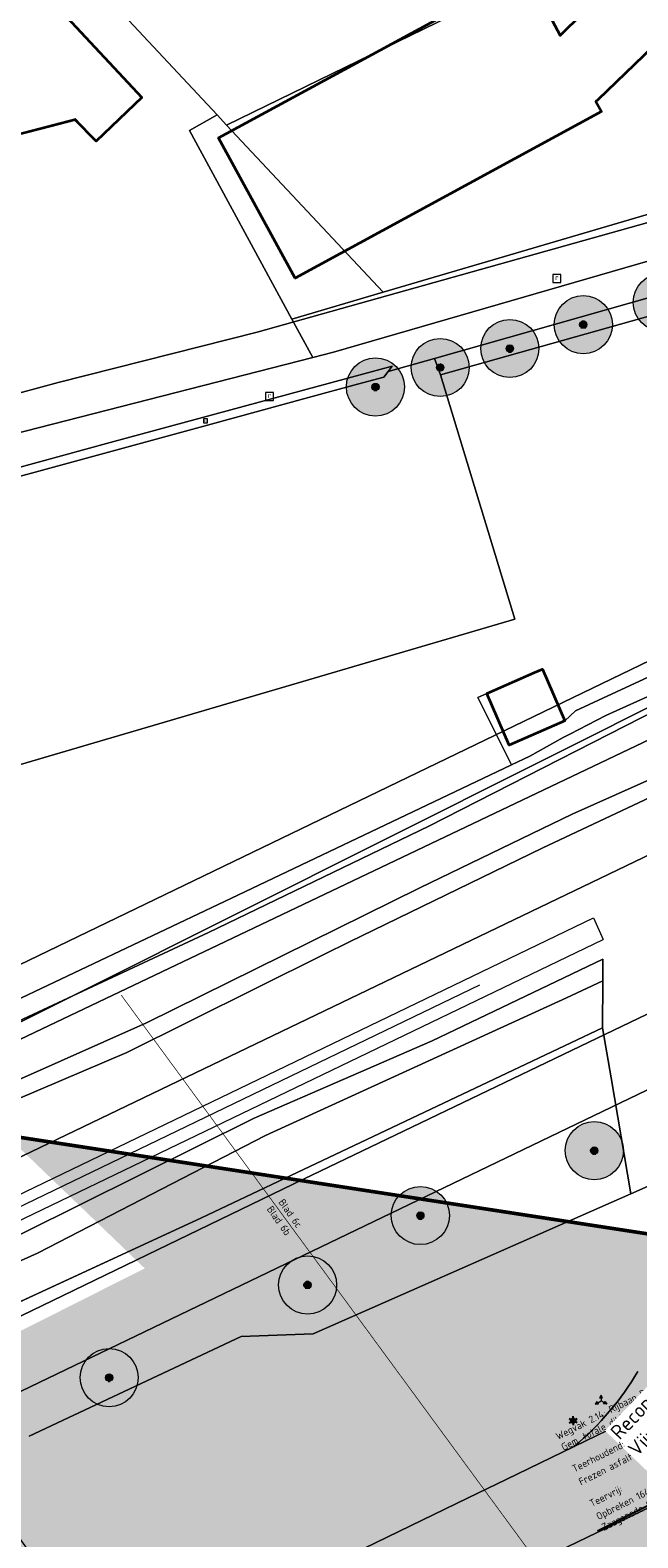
# Model space of a CAD drawing. Header units: millimetres. Extents: x 162876 to 168130, y 402614 to 405602.
# Tile 123 of 256: x 165421 to 165463, y 403860 to 403963. Entities that reach past the tile are written whole.
import ezdxf
from ezdxf import colors
from ezdxf.entities.mleader import LeaderData, LeaderLine
from ezdxf.enums import TextEntityAlignment as Align
from ezdxf.math import Vec2, Vec3

# ---------------------------------------------------------------- set-up
doc = ezdxf.new("R2010")
doc.units = ezdxf.units.MM
doc.linetypes.add('X-CA190022.004-UO-TXT_Tekst 1op200_v0.1$0$AL-DETAILS', pattern=[5.2, 2, -1.2, 2])
doc.linetypes.add('X-CA190022.004-UO-TXT_Tekst 1op200_v0.1$0$AL-TEKENBLADGRENS', pattern=[11.5, 2.5, -1.5, 1, -1.5, 1, -1.5, 2.5])
for name, color, linetype, lineweight in [('X-CA190022.004-UO-BGT_Ondergrond$0$B-WE-VW-BEWEGWIJZERING_DRAAGCONSTRUCTIE-S', 7, 'Continuous', 25), ('X-CA190022.004-UO-BGT_Ondergrond$0$GE_201_SHDHek_Lijn_GEM', 253, 'X-CA190022.004-UO-BGT_Ondergrond$0$Hekwerk', 9), ('X-CA190022.004-UO-BGT_Ondergrond$0$GE_244_Taludlijn_Lijn_GEM', 253, 'Continuous', 9), ('X-CA190022.004-UO-BGT_Ondergrond$0$GE_251_SPRTrein_as_Lijn_GEM', 253, 'Continuous', 9), ('X-CA190022.004-UO-BGT_Ondergrond$0$GE_314_WGDRijbaanLokaleweg_Vlak_GEM', 253, 'Continuous', 9), ('X-CA190022.004-UO-BGT_Ondergrond$0$GE_316_WGDFietspad_Vlak_GEM', 253, 'Continuous', 9), ('X-CA190022.004-UO-BGT_Ondergrond$0$GE_317_WGDVoetpad_Vlak_GEM', 253, 'Continuous', 9), ('X-CA190022.004-UO-BGT_Ondergrond$0$GE_367_OWGBerm_groenvoorziening_grasenk_GEM', 253, 'Continuous', 9), ('X-CA190022.004-UO-BGT_Ondergrond$0$GE_401_OTDErf_Vlak_GEM', 253, 'Continuous', 9), ('X-CA190022.004-UO-BGT_Ondergrond$0$GE_461_BTDGraslandoverig_Vlak_GEM', 253, 'Continuous', 9), ('X-CA190022.004-UO-BGT_Ondergrond$0$GE_476_BTDGraslandagrarisch_Vlak_GEM', 253, 'Continuous', 9), ('X-CA190022.004-UO-BGT_Ondergrond$0$GE_478_BTDGroenvoorziening_bosplantsoen_GEM', 253, 'Continuous', 9), ('X-CA190022.004-UO-BGT_Ondergrond$0$GE_504_WTDWaterloop_sloot_Vlak_GEM', 253, 'Continuous', 9), ('X-CA190022.004-UO-BGT_Ondergrond$0$GE_541_OWTOever_slootkant_Vlak_GEM', 253, 'Continuous', 9), ('X-CA190022.004-UO-BGT_Ondergrond$0$GE_601_PNDgrondvlakpand_Vlak_MV_GEM', 34, 'Continuous', 35), ('X-CA190022.004-UO-BGT_Ondergrond$0$GE_861_PALLichtmast_Punt_GEM', 202, 'Continuous', 25), ('X-CA190022.004-UO-BGT_Ondergrond$0$GE_885_PutInspectieofRioolput_Punt_GEM', 253, 'Continuous', 9), ('X-CA190022.004-UO-BGT_Ondergrond$0$GE_886_PutKolk_Punt_GEM', 253, 'Continuous', 9), ('X-CA190022.004-UO-BGT_Ondergrond$0$N-WE-RI-PUT_INSPECTIE-S', 253, 'Continuous', 9), ('X-CA190022.004-UO-DWM_Beplanting_v0.1$0$B-WE-GR-BOOM-S AFKOMSTIG UIT BGT', 252, 'Continuous', 0), ('X-CA190022.004-UO-KAD_Percelen$0$B-WE-KG-GRENS_PERCEEL-GV', 150, 'Continuous', 9), ('X-CA190022.004-UO-OPB_Opbreek_v0.1$0$X-XX-AL-T25- LEADER ASFALT', 7, 'Continuous', 25), ('X-CA190022.004-UO-TXT_Tekst 1op200_v0.1$0$BLADEN', 7, 'Continuous', 25), ('X-CA190022.004-UO-TXT_Tekst 1op200_v0.1$0$X-XX-AL-T35', 7, 'Continuous', 35), ('X-CA190022.004-UO-TXT_Tekst 1op200_v0.1$0$X-XX-AL-TEKENBLADGRENS-G', 7, 'X-CA190022.004-UO-TXT_Tekst 1op200_v0.1$0$AL-TEKENBLADGRENS', 35), ('X-CA190022.004-UO-TXT_Tekst 1op200_v0.1$0$X-XX-AL-VERWIJZING_DETAIL-G', 7, 'X-CA190022.004-UO-TXT_Tekst 1op200_v0.1$0$AL-DETAILS', 0)]:
    doc.layers.add(name, color=color, linetype=linetype, lineweight=lineweight)
doc.layers.add('X-CA190022.004-UO-DWM_Beplanting_v0.1$0$B-WE-GR-BOOM-S AFKOMSTIG UIT BOMENBESTAND GEMEENTE', color=252, linetype='Continuous')
doc.layers.add('X-CA190022.004-UO-TXT_Tekst 1op200_v0.1$0$X-XX-AL-VERWIJZING-V', color=253, linetype='Continuous', lineweight=0, transparency=0.4)
doc.styles.add('X-CA190022.004-UO-BGT_Ondergrond$0$NLCS-ISO', font='NLCS-ISO.ttf')
doc.styles.add('X-CA190022.004-UO-OPB_Opbreek_v0.1$0$NLCS-ISO-M200-T25', font='NLCS-ISO.ttf', dxfattribs={"height": 0.5})
doc.styles.add('X-CA190022.004-UO-TXT_Tekst 1op200_v0.1$0$NLCS-ISO-M200-T25', font='NLCS-ISO.ttf', dxfattribs={"height": 0.5})
doc.styles.add('X-CA190022.004-UO-TXT_Tekst 1op200_v0.1$0$NLCS-ISO-M200-T35', font='NLCS-ISO.ttf', dxfattribs={"height": 0.7})
doc.linetypes.add('X-CA190022.004-UO-BGT_Ondergrond$0$Hekwerk', pattern='A,5,-1.5,[2,dgnlstyle-Veghel.shx,S=0.007937,R=0,X=0,Y=0],-1.5', length=8)

# ---------------------------------------------------------------- blocks, each defined once
blk = doc.blocks.new('X-CA190022.004-UO-BGT_Ondergrond$0$SRI-KOLK-SO')
at = {"color": 0, "linetype": 'ByBlock', "lineweight": 18}
blk.add_lwpolyline([(-1.125, -1.125), (1.125, -1.125), (1.125, 1.125), (-1.125, 1.125)], close=True, dxfattribs=at)
at = {"color": 0, "linetype": 'ByBlock', "lineweight": 18, "style": 'X-CA190022.004-UO-BGT_Ondergrond$0$NLCS-ISO'}
blk.add_text('k', height=1.5, dxfattribs=at).set_placement((0, 0), align=Align.MIDDLE_CENTER)
blk = doc.blocks.new('X-CA190022.004-UO-BGT_Ondergrond$0$IMGEOKolk')
at = {"xscale": 5, "yscale": 5, "zscale": 5}
blk.add_blockref('X-CA190022.004-UO-BGT_Ondergrond$0$SRI-KOLK-SO', (0, 0), dxfattribs=at)
blk = doc.blocks.new('X-CA190022.004-UO-BGT_Ondergrond$0$SRI-PUT_INSPECTIEPUT_RIOOLPUT-SO')
at = {"color": 0, "linetype": 'ByBlock', "lineweight": 18}
blk.add_lwpolyline([(-1.12, -1.12), (1.12, -1.12), (1.12, 1.12), (-1.12, 1.12)], close=True, dxfattribs=at)
at = {"color": 0, "linetype": 'ByBlock', "lineweight": 18, "style": 'X-CA190022.004-UO-BGT_Ondergrond$0$NLCS-ISO'}
blk.add_text('r', height=1.5, dxfattribs=at).set_placement((0, 0.28), align=Align.MIDDLE_CENTER)
blk = doc.blocks.new('X-CA190022.004-UO-BGT_Ondergrond$0$IMGEOInspectierioolput')
at = {"layer": 'X-CA190022.004-UO-BGT_Ondergrond$0$N-WE-RI-PUT_INSPECTIE-S', "xscale": 10, "yscale": 10, "zscale": 10}
blk.add_blockref('X-CA190022.004-UO-BGT_Ondergrond$0$SRI-PUT_INSPECTIEPUT_RIOOLPUT-SO', (0, 0), dxfattribs=at)
blk = doc.blocks.new('X-CA190022.004-UO-BGT_Ondergrond$0$N-SIE-WEG_LICHTMAST-SO')
h = blk.add_hatch(color=256)
h.paths.add_polyline_path([(1.16, 0.5, 0.658505), (-1.16, 0.5)])
h.paths.add_polyline_path([(-1.16, -0.5, 0.658505), (1.16, -0.5)])
at = {"flags": 128}
for points in [[(-2.19, 1.27), (-1.1, 0.63)], [(-1.16, 0.5), (1.16, 0.5)], [(0, 1.27), (0, 2.53)], [(1.1, 0.63), (2.19, 1.27)], [(-2.19, -1.27), (-1.1, -0.63)], [(-1.16, -0.5), (1.16, -0.5)], [(0, -1.27), (0, -2.53)], [(2.19, -1.27), (1.1, -0.63)]]:
    blk.add_lwpolyline(points, dxfattribs=at)
at = {"ltscale": 0.5}
blk.add_circle((0, 0), 1.27, dxfattribs=at)
at = {"style": 'X-CA190022.004-UO-BGT_Ondergrond$0$NLCS-ISO'}
blk.add_attdef('TYPE', text='', height=1.8, dxfattribs=at).set_placement((0, 2.53), align=Align.BOTTOM_CENTER)
blk = doc.blocks.new('X-CA190022.004-UO-BGT_Ondergrond$0$IMGEOLichtmastpaal')
at = {"xscale": 5, "yscale": 5, "zscale": 5}
blk.add_blockref('X-CA190022.004-UO-BGT_Ondergrond$0$N-SIE-WEG_LICHTMAST-SO', (0, 6.4), dxfattribs=at)
blk = doc.blocks.new('X-CA190022.004-UO-BGT_Ondergrond$0$SIE-WEG_VERKEERSBORD_WEGWIJZER-SO')
at = {"linetype": 'ByBlock', "lineweight": 18}
h = blk.add_hatch(color=0, dxfattribs=at)
h.dxf.hatch_style = 1
h.paths.add_polyline_path([(0.5, 1), (0, 2), (-0.5, 1)])
h = blk.add_hatch(color=0, dxfattribs=at)
h.dxf.hatch_style = 1
h.paths.add_polyline_path([(-1.38, -0.22), (-2, -1.15), (-0.88, -1.09)])
h = blk.add_hatch(color=0, dxfattribs=at)
h.dxf.hatch_style = 1
h.paths.add_polyline_path([(1.38, -0.22), (2, -1.15), (0.88, -1.09)])
at = {"color": 0, "linetype": 'ByBlock', "lineweight": 18}
for points in [[(-1.13, -0.65), (0, 0)], [(0, 1), (0, 0)], [(1.13, -0.65), (0, 0)]]:
    blk.add_lwpolyline(points, dxfattribs=at)
for points in [[(0.5, 1), (0, 2), (-0.5, 1)], [(-1.38, -0.22), (-2, -1.15), (-0.88, -1.09)], [(1.38, -0.22), (2, -1.15), (0.88, -1.09)]]:
    blk.add_lwpolyline(points, close=True, dxfattribs=at)
blk = doc.blocks.new('X-CA190022.004-UO-DWM_Beplanting_v0.1$0$SGR-BOOM_01-SO')
at = {"linetype": 'ByBlock', "lineweight": 18}
h = blk.add_hatch(color=0, dxfattribs=at)
h.dxf.hatch_style = 1
edge = h.paths.add_edge_path()
edge.add_arc((0, 0), 0.25, 0, 360)
at = {"color": 0, "linetype": 'ByBlock', "lineweight": 18}
for radius in [2, 0.25]:
    blk.add_circle((0, 0), radius, dxfattribs=at)
blk = doc.blocks.new('X-CA190022.004-UO-DWM_Beplanting_v0.1$0$IMGEOBoom')
at = {"transparency": 33554457}
h = blk.add_hatch(color=256, dxfattribs=at)
h.dxf.hatch_style = 1
edge = h.paths.add_edge_path()
edge.add_arc((0, 0), 100, 0, 360)
edge = h.paths.add_edge_path(flags=17)
edge.add_arc((0, 0), 12.5, 0, 360)
h = blk.add_hatch()
h.set_pattern_fill('ANGLE', color=256)
h.set_pattern_definition([(0, (0, 0), (0, 6.985), [5.08, -1.905]), (90, (0, 0), (-6.985, 4e-16), [5.08, -1.905])])
edge = h.paths.add_edge_path(flags=17)
edge.add_arc((0, 0), 12.5, 0, 360)
at = {"xscale": 50, "yscale": 50, "zscale": 50}
blk.add_blockref('X-CA190022.004-UO-DWM_Beplanting_v0.1$0$SGR-BOOM_01-SO', (0, 0), dxfattribs=at)

msp = doc.modelspace()

# ---------------------------------------------------------------- hatches: boundary and pattern name
at = {"layer": 'X-CA190022.004-UO-TXT_Tekst 1op200_v0.1$0$X-XX-AL-VERWIJZING-V'}
h = msp.add_hatch(color=256, dxfattribs=at)
h.dxf.hatch_style = 1
h.paths.add_polyline_path([(165440.315, 403883.979), (165438.662, 403884.233), (165436.637, 403882.126)])

# ---------------------------------------------------------------- linework, layer by layer
at = {"layer": 'X-CA190022.004-UO-BGT_Ondergrond$0$GE_201_SHDHek_Lijn_GEM'}
for p, q in [((165476.688, 403947.364), (165448.956, 403939.557)), ((165448.956, 403939.557), (165454.087, 403922.754)), ((165458.248, 403916.453), (165479.295, 403926.202)), ((165457.533, 403915.765), (165458.248, 403916.453))]:
    msp.add_line(p, q, dxfattribs=at)
at = {"layer": 'X-CA190022.004-UO-BGT_Ondergrond$0$GE_244_Taludlijn_Lijn_GEM'}
msp.add_line((165392.748, 403863.197), (165432.514, 403881.549), dxfattribs=at)
at = {"layer": 'X-CA190022.004-UO-BGT_Ondergrond$0$GE_251_SPRTrein_as_Lijn_GEM'}
for p, q in [((165459.506, 403902.202), (165460.152, 403900.711)), ((165403.135, 403874.178), (165451.665, 403897.599))]:
    msp.add_line(p, q, dxfattribs=at)
at = {"layer": 'X-CA190022.004-UO-BGT_Ondergrond$0$GE_314_WGDRijbaanLokaleweg_Vlak_GEM', "flags": 128}
for points in [[(165418.574, 403937.942), (165422.646, 403939.045), (165436.346, 403942.496), (165470.27, 403952.01), (165482.505, 403955.521), (165483.875, 403950.704), (165448.552, 403940.696), (165445.37, 403939.795), (165445.647, 403940.165)], [(165426.38, 403934.299), (165414.643, 403931.119), (165404.594, 403928.355), (165403.69, 403928.34), (165403.64, 403928.339), (165401.842, 403928.309), (165414.477, 403931.707), (165426.242, 403934.916), (165445.647, 403940.165), (165445.37, 403939.795), (165445.072, 403939.397), (165443.261, 403938.931), (165439.884, 403937.993), (165432.929, 403936.1), (165426.38, 403934.299)], [(165445.647, 403940.165), (165426.242, 403934.916), (165414.477, 403931.707)]]:
    msp.add_lwpolyline(points, dxfattribs=at)
at = {"layer": 'X-CA190022.004-UO-BGT_Ondergrond$0$GE_367_OWGBerm_groenvoorziening_grasenk_GEM', "flags": 128}
for points in [[(165476.688, 403947.364), (165448.956, 403939.557), (165448.552, 403940.696), (165483.875, 403950.704)], [(165418.322, 403889.087), (165427.369, 403892.934), (165431.711, 403895.092), (165440.947, 403899.683), (165442.706, 403900.557), (165455.967, 403906.999), (165466.917, 403912.152), (165480.008, 403918.483), (165493.464, 403925.411), (165499.33, 403929.427), (165501.371, 403932.143), (165502.06, 403935.175), (165499.74, 403937.17), (165499.089, 403936.746), (165501.693, 403939.269), (165501.649, 403938.443), (165503.293, 403936.224)]]:
    msp.add_lwpolyline(points, dxfattribs=at)
at = {"layer": 'X-CA190022.004-UO-BGT_Ondergrond$0$GE_401_OTDErf_Vlak_GEM', "flags": 128}
for points in [[(165454.83, 403967.37), (165457.21, 403962.92), (165461.9, 403967.57), (165461.23, 403968.25), (165466.91, 403974.01), (165472.8, 403968.14), (165467.11, 403962.37), (165465.49, 403963.97), (165459.788, 403958.493), (165459.66, 403958.37), (165460.04, 403957.69), (165438.96, 403946.21), (165433.68, 403955.87), (165454.83, 403967.37)], [(165417.419, 403970.41), (165428.414, 403958.652), (165425.266, 403955.641), (165423.817, 403957.1), (165421.443, 403956.495), (165418.268, 403955.686), (165415.695, 403965.888), (165414.252, 403967.414), (165417.419, 403970.41)], [(165482.773, 403955.598), (165482.505, 403955.521), (165470.27, 403952.01), (165436.346, 403942.496), (165422.646, 403939.045), (165418.574, 403937.942)], [(165414.643, 403931.119), (165426.38, 403934.299), (165432.929, 403936.1), (165439.884, 403937.993), (165443.261, 403938.931), (165445.072, 403939.397), (165445.37, 403939.795), (165448.552, 403940.696), (165448.956, 403939.557)], [(165448.956, 403939.557), (165454.087, 403922.754), (165409.739, 403909.722)]]:
    msp.add_lwpolyline(points, dxfattribs=at)
at = {"layer": 'X-CA190022.004-UO-BGT_Ondergrond$0$GE_461_BTDGraslandoverig_Vlak_GEM', "flags": 128}
msp.add_lwpolyline([(165498.332, 403936.252), (165490.86, 403931.38), (165482.421, 403926.8), (165471.772, 403921.701), (165465.332, 403918.371), (165460.346, 403916.117), (165457.866, 403914.841), (165457.401, 403914.602), (165455.108, 403913.319), (165453.858, 403912.723), (165451.536, 403917.368), (165452.145, 403917.634), (165453.696, 403914.087), (165457.533, 403915.765), (165458.248, 403916.453), (165479.295, 403926.202), (165492.489, 403933.186), (165497.568, 403936.696), (165497.763, 403936.831), (165498.332, 403936.252)], dxfattribs=at)
at = {"layer": 'X-CA190022.004-UO-BGT_Ondergrond$0$GE_476_BTDGraslandagrarisch_Vlak_GEM', "flags": 128}
for points in [[(165409.739, 403909.722), (165454.087, 403922.754), (165448.956, 403939.557), (165476.688, 403947.364), (165489.683, 403950.612), (165491.549, 403951.006), (165493.382, 403950.786), (165495.343, 403950.194), (165498.003, 403948.09), (165500.229, 403945.879), (165500.547, 403945.616), (165495.044, 403939.523), (165497.568, 403936.696)], [(165497.568, 403936.696), (165492.489, 403933.186), (165479.295, 403926.202), (165458.248, 403916.453), (165457.533, 403915.765), (165455.982, 403919.312), (165455.43, 403919.071), (165452.145, 403917.634), (165451.536, 403917.368), (165453.858, 403912.723), (165435.027, 403903.751), (165418.774, 403896.054)]]:
    msp.add_lwpolyline(points, dxfattribs=at)
at = {"layer": 'X-CA190022.004-UO-BGT_Ondergrond$0$GE_504_WTDWaterloop_sloot_Vlak_GEM', "flags": 128}
msp.add_lwpolyline([(165410.855, 403890.87), (165432.998, 403901.193), (165448.153, 403908.51), (165467.316, 403918.285), (165493.188, 403930.978), (165497.688, 403934.283), (165499.377, 403935.428), (165499.928, 403935.611), (165500.722, 403934.769), (165500.495, 403934.327), (165499.733, 403932.417), (165498.172, 403930.507), (165492.915, 403926.449), (165471.659, 403915.411), (165458.016, 403909.344), (165447.554, 403904.256), (165428.723, 403894.968), (165416.964, 403889.751)], dxfattribs=at)
at = {"layer": 'X-CA190022.004-UO-BGT_Ondergrond$0$GE_541_OWTOever_slootkant_Vlak_GEM', "flags": 128}
for points in [[(165416.964, 403889.751), (165428.723, 403894.968), (165447.554, 403904.256), (165458.016, 403909.344), (165471.659, 403915.411), (165492.915, 403926.449), (165498.172, 403930.507), (165499.733, 403932.417), (165500.495, 403934.327), (165500.722, 403934.769), (165499.928, 403935.611), (165499.377, 403935.428), (165497.688, 403934.283), (165493.188, 403930.978), (165467.316, 403918.285), (165448.153, 403908.51), (165432.998, 403901.193), (165410.855, 403890.87)], [(165418.774, 403896.054), (165435.027, 403903.751), (165453.858, 403912.723), (165455.108, 403913.319), (165457.401, 403914.602), (165457.866, 403914.841), (165460.346, 403916.117), (165465.332, 403918.371)], [(165466.917, 403912.152), (165455.967, 403906.999), (165442.706, 403900.557), (165440.947, 403899.683), (165431.711, 403895.092), (165427.369, 403892.934), (165418.322, 403889.087)]]:
    msp.add_lwpolyline(points, dxfattribs=at)
at = {"layer": 'X-CA190022.004-UO-BGT_Ondergrond$0$GE_601_PNDgrondvlakpand_Vlak_MV_GEM', "flags": 128}
for points in [[(165465.49, 403963.97), (165459.788, 403958.493), (165459.66, 403958.37), (165460.04, 403957.69), (165438.96, 403946.21), (165433.68, 403955.87), (165454.83, 403967.37), (165457.21, 403962.92), (165461.9, 403967.57), (165461.23, 403968.25), (165466.91, 403974.01), (165472.8, 403968.14), (165467.11, 403962.37), (165465.49, 403963.97)], [(165418.268, 403955.686), (165415.695, 403965.888), (165414.252, 403967.414), (165417.419, 403970.41), (165428.414, 403958.652), (165425.266, 403955.641), (165423.817, 403957.1), (165421.443, 403956.495), (165418.268, 403955.686)], [(165455.43, 403919.071), (165455.982, 403919.312), (165457.533, 403915.765), (165453.696, 403914.087), (165452.145, 403917.634), (165455.43, 403919.071)]]:
    msp.add_lwpolyline(points, dxfattribs=at)
at = {"layer": 'X-CA190022.004-UO-KAD_Percelen$0$B-WE-KG-GRENS_PERCEEL-GV', "flags": 128}
for points in [[(165434.26, 404017.66), (165391.31, 404002.58), (165433.59, 403957.45), (165434.23, 403956.75), (165449.62, 403964.23), (165457.92, 403969.81), (165465.94, 403977.9), (165458.1, 403985.84), (165450.79, 403994.24)], [(165391.31, 404002.58), (165386.55, 404007.68), (165403.6, 403934.52), (165404.32, 403931.58), (165440.17, 403940.75), (165438.74, 403943.39), (165431.69, 403956.38), (165433.59, 403957.45)], [(165485.47, 403959.11), (165465.94, 403977.9), (165457.92, 403969.81), (165449.62, 403964.23), (165434.23, 403956.75), (165445.023, 403945.241), (165471.87, 403953.15)], [(165417.451, 403970.429), (165414.236, 403967.443), (165415.652, 403965.92), (165416.665, 403962.022), (165413.765, 403961.262), (165414.588, 403958.144), (165413.599, 403957.88), (165414.808, 403953.217), (165418.687, 403954.225), (165418.294, 403955.736), (165423.851, 403957.173), (165425.237, 403955.688), (165428.437, 403958.676)], [(165413.599, 403957.88), (165414.588, 403958.144), (165413.765, 403961.262), (165416.665, 403962.022), (165415.652, 403965.92), (165414.236, 403967.443), (165417.451, 403970.429), (165428.437, 403958.676), (165425.237, 403955.688), (165423.851, 403957.173), (165418.294, 403955.736), (165418.687, 403954.225), (165414.808, 403953.217)], [(165489.71, 403955.04), (165485.47, 403959.11), (165471.87, 403953.15), (165445.023, 403945.241), (165438.74, 403943.39), (165440.17, 403940.75), (165441.61, 403941.12)], [(165433.59, 403957.45), (165431.69, 403956.38), (165438.74, 403943.39), (165445.023, 403945.241), (165434.23, 403956.75)]]:
    msp.add_lwpolyline(points, close=True, dxfattribs=at)

# ---------------------------------------------------------------- block references
at = {"layer": 'X-CA190022.004-UO-BGT_Ondergrond$0$GE_885_PutInspectieofRioolput_Punt_GEM', "xscale": 0.025, "yscale": 0.025, "zscale": 0.025}
for p in [(165456.974, 403946.19), (165437.191, 403938.078)]:
    msp.add_blockref('X-CA190022.004-UO-BGT_Ondergrond$0$IMGEOInspectierioolput', p, dxfattribs=at)
at = {"layer": 'X-CA190022.004-UO-BGT_Ondergrond$0$GE_886_PutKolk_Punt_GEM', "xscale": 0.025, "yscale": 0.025, "zscale": 0.025}
msp.add_blockref('X-CA190022.004-UO-BGT_Ondergrond$0$IMGEOKolk', (165432.799, 403936.404), dxfattribs=at)
at = {"layer": 'X-CA190022.004-UO-DWM_Beplanting_v0.1$0$B-WE-GR-BOOM-S AFKOMSTIG UIT BGT', "xscale": 0.02, "yscale": 0.02, "zscale": 0.02}
for p in [(165464.233, 403944.549), (165458.793, 403943.015), (165453.736, 403941.375), (165448.942, 403940.067), (165444.49, 403938.727), (165459.55, 403886.186), (165447.58, 403881.719), (165439.818, 403876.939), (165426.161, 403870.567)]:
    msp.add_blockref('X-CA190022.004-UO-DWM_Beplanting_v0.1$0$IMGEOBoom', p, dxfattribs=at)
at = {"layer": 'X-CA190022.004-UO-DWM_Beplanting_v0.1$0$B-WE-GR-BOOM-S AFKOMSTIG UIT BOMENBESTAND GEMEENTE', "xscale": 0.02, "yscale": 0.02, "zscale": 0.02}
for p in [(165464.233, 403944.549), (165458.793, 403943.015), (165453.736, 403941.375), (165448.942, 403940.067), (165444.49, 403938.727), (165459.55, 403886.186), (165447.58, 403881.719), (165439.818, 403876.939), (165426.161, 403870.567)]:
    msp.add_blockref('X-CA190022.004-UO-DWM_Beplanting_v0.1$0$IMGEOBoom', p, dxfattribs=at)

# ---------------------------------------------------------------- texts
at = {"layer": 'X-CA190022.004-UO-TXT_Tekst 1op200_v0.1$0$BLADEN', "char_height": 0.5, "attachment_point": 4, "rotation": 305.15779, "style": 'X-CA190022.004-UO-TXT_Tekst 1op200_v0.1$0$NLCS-ISO-M200-T25'}
for s, width, insert in [('Blad 6b', 2.36936, (165437.192, 403882.299)), ('Blad 6c', 2.34944, (165437.991, 403882.779))]:
    msp.add_mtext_dynamic_manual_height_columns(s, width=width, gutter_width=8.75, heights=[0], dxfattribs=dict(at, insert=insert))

# ---------------------------------------------------------------- leaders
at = {"layer": 'X-CA190022.004-UO-OPB_Opbreek_v0.1$0$X-XX-AL-T25- LEADER ASFALT'}
ml = msp.add_multileader_mtext('Standard', dxfattribs=at)
ml.set_content('\\A1;Wegvak 2.14; Rijbaan Burgemeester Schrevensingel\\PGem. totale dikte 189mm.\\P\\PTeerhoudend:\\PFrezen asfalt 25mm:  ^I^I45.0m{\\H0.7x;\\S2^ ;\\H1.42857x;\\P\\PTeervrij:\\POpbreken 164mm:^I^I^I45.0}m{\\H0.7x;\\S2^ ;\\H1.42857x;\\PZaagsnede 189mm:^I^I^I3.5m }', color=256, style='X-CA190022.004-UO-OPB_Opbreek_v0.1$0$NLCS-ISO-M200-T25')
ml.set_leader_properties(color=256, linetype='ByLayer', lineweight=-1)
ml.build(insert=Vec2(0, 0))
ml.multileader.update_dxf_attribs({"text_left_attachment_type": 5, "text_right_attachment_type": 5, "dogleg_length": 0.5, "arrow_head_size": 0.5})
ctx = ml.context
ctx.base_point, ctx.char_height, ctx.arrow_head_size, ctx.landing_gap_size, ctx.plane_origin, ctx.plane_x_axis, ctx.plane_y_axis = Vec3(165459.964, 403860.098), 0.5, 0.5, 0.18, Vec3(165407.927, 403895.465), Vec3(0.8930575, 0.4499426), Vec3(-0.4499426, 0.8930575)
ctx.left_attachment, ctx.right_attachment = 5, 5
notes = []
notes.append((ctx, [(1, (1, 1, 0), (165474.597, 403867.471), (-0.8930575, -0.4499426), 0.5, [(0, [(165467.146, 403882.426)], 0, [])])]))
ctx.mtext.insert, ctx.mtext.text_direction, ctx.mtext.rotation, ctx.mtext.width, ctx.mtext.flow_direction = Vec3(165456.833, 403866.714), Vec3(0.8930575, 0.4499426), 0.466701, 15.7585, 5
ctx.mtext.has_bg_fill, ctx.mtext.bg_color, ctx.mtext.bg_scale_factor, ctx.mtext.bg_transparency, ctx.mtext.use_window_bg_color = 1, -1027028792, 1.5, 0, 1
for ctx, leaders in notes:
    for number, flags, end, landing, length, lines in leaders:
        leader = LeaderData()
        leader.index, (leader.has_last_leader_line, leader.has_dogleg_vector, leader.attachment_direction) = number, flags
        leader.last_leader_point, leader.dogleg_vector, leader.dogleg_length = Vec3(end), Vec3(landing), length
        for number, points, colour, breaks in lines:
            line = LeaderLine()
            line.index, line.vertices, line.color, line.breaks = number, Vec3.list(points), colors.encode_raw_color(colour), breaks
            leader.lines.append(line)
        ctx.leaders.append(leader)

# ---------------------------------------------------------------- next in the draw order: hatches: boundary and pattern name
at = {"layer": 'X-CA190022.004-UO-TXT_Tekst 1op200_v0.1$0$X-XX-AL-VERWIJZING-V'}
h = msp.add_hatch(color=256, dxfattribs=at)
h.dxf.hatch_style = 1
h.paths.add_polyline_path([(165464.919, 403840.427), (165429.383, 403874.578), (165436.637, 403882.126), (165438.662, 403884.233), (165419.079, 403887.244), (165428.612, 403878.083), (165285.905, 403806.186), (165302.209, 403758.452)])
h = msp.add_hatch(color=256, dxfattribs=at)
h.dxf.hatch_style = 1
h.paths.add_polyline_path([(165449.202, 403882.613), (165440.315, 403883.979), (165436.637, 403882.126), (165429.383, 403874.578), (165464.919, 403840.427), (165467.631, 403841.794), (165469.033, 403843.252)])
h = msp.add_hatch(color=256, dxfattribs=at)
h.dxf.hatch_style = 1
h.paths.add_polyline_path([(165471.506, 403877.339), (165470.295, 403878.587), (165468.473, 403879.052), (165464.873, 403880.204), (165449.202, 403882.613), (165469.033, 403843.252), (165489.15, 403864.185)])

# ---------------------------------------------------------------- next in the draw order: linework, layer by layer
at = {"layer": 'X-CA190022.004-UO-BGT_Ondergrond$0$GE_244_Taludlijn_Lijn_GEM'}
for p, q in [((165207.914, 403783.806), (165464.701, 403907.211)), ((165432.514, 403881.549), (165460.119, 403894.625))]:
    msp.add_line(p, q, dxfattribs=at)
at = {"layer": 'X-CA190022.004-UO-BGT_Ondergrond$0$GE_251_SPRTrein_as_Lijn_GEM'}
for p, q in [((165206.967, 403780.505), (165459.506, 403902.202)), ((165207.634, 403779.154), (165460.152, 403900.711))]:
    msp.add_line(p, q, dxfattribs=at)
at = {"layer": 'X-CA190022.004-UO-BGT_Ondergrond$0$GE_314_WGDRijbaanLokaleweg_Vlak_GEM', "flags": 128}
for points in [[(165317.94, 403797.77), (165450.872, 403862.295), (165453.492, 403863.567), (165458.165, 403865.835), (165462.706, 403868.039), (165466.438, 403869.85), (165467.289, 403870.263), (165468.64, 403870.919), (165502.733, 403887.468), (165505.358, 403882.061), (165500.643, 403879.766), (165497.473, 403878.224), (165471.615, 403865.64), (165471.159, 403865.418), (165454.377, 403857.324), (165435.261, 403848.004), (165428.91, 403844.923), (165428.309, 403844.631), (165413.209, 403837.305)], [(165456.783, 403858.278), (165455.396, 403857.728), (165454.377, 403857.324), (165471.159, 403865.418)]]:
    msp.add_lwpolyline(points, dxfattribs=at)
at = {"layer": 'X-CA190022.004-UO-BGT_Ondergrond$0$GE_316_WGDFietspad_Vlak_GEM', "flags": 128}
msp.add_lwpolyline([(165467.087, 403873.599), (165466.438, 403869.85), (165462.706, 403868.039), (165458.165, 403865.835)], dxfattribs=at)
at = {"layer": 'X-CA190022.004-UO-BGT_Ondergrond$0$GE_316_WGDFietspad_Vlak_GEM'}
msp.add_arc((165445.613, 403880.94), 19.639, 309.72514, 329.57352, dxfattribs=at)
at = {"layer": 'X-CA190022.004-UO-BGT_Ondergrond$0$GE_317_WGDVoetpad_Vlak_GEM', "flags": 128}
msp.add_lwpolyline([(165412.295, 403876.591), (165436.153, 403888.417), (165448.387, 403893.737), (165460.145, 403899.354), (165460.137, 403897.876), (165457.635, 403896.695), (165436.928, 403887.232), (165421.232, 403879.128), (165413.3, 403875.583)], dxfattribs=at)
at = {"layer": 'X-CA190022.004-UO-BGT_Ondergrond$0$GE_367_OWGBerm_groenvoorziening_grasenk_GEM', "flags": 128}
for points in [[(165293.243, 403818.777), (165284.196, 403814.846), (165255.308, 403799.755), (165247.366, 403795.437), (165241.242, 403792.881), (165230.972, 403787.816), (165218.964, 403782.861), (165213.949, 403780.601), (165208.313, 403777.778), (165207.932, 403778.55), (165207.634, 403779.154), (165206.967, 403780.505), (165206.793, 403780.855), (165205.831, 403782.805), (165207.914, 403783.806), (165464.701, 403907.211), (165473.164, 403911.845), (165493.413, 403921.777), (165496.769, 403924.303), (165499.833, 403927.674), (165503.305, 403931.968)], [(165503.305, 403931.968), (165499.833, 403927.674), (165496.769, 403924.303), (165493.413, 403921.777), (165473.164, 403911.845), (165464.701, 403907.211), (165207.914, 403783.806)], [(165466.261, 403885.063), (165462.062, 403883.216), (165460.702, 403891.202), (165460.119, 403894.625), (165460.137, 403897.876), (165460.145, 403899.354), (165448.387, 403893.737), (165436.153, 403888.417), (165412.295, 403876.591), (165391.509, 403867.064), (165368.435, 403854.932), (165343.545, 403843.011), (165325.329, 403834.292), (165293.243, 403818.777)], [(165413.3, 403875.583), (165421.232, 403879.128), (165436.928, 403887.232), (165457.635, 403896.695), (165460.137, 403897.876), (165460.119, 403894.625)], [(165460.119, 403894.625), (165432.514, 403881.549), (165392.748, 403863.197)], [(165420.653, 403866.529), (165435.255, 403873.401), (165440.197, 403873.578), (165462.062, 403883.216), (165466.261, 403885.063)], [(165458.165, 403865.835), (165453.492, 403863.567), (165450.872, 403862.295), (165317.94, 403797.77), (165231.732, 403754.658), (165230.844, 403754.214), (165229.928, 403753.755), (165229.746, 403753.668)]]:
    msp.add_lwpolyline(points, dxfattribs=at)
at = {"layer": 'X-CA190022.004-UO-BGT_Ondergrond$0$GE_367_OWGBerm_groenvoorziening_grasenk_GEM', "extrusion": (0, 0, -1)}
msp.add_arc((-165445.613, 403880.94), 19.639, 210.42648, 230.27486, dxfattribs=at)
at = {"layer": 'X-CA190022.004-UO-BGT_Ondergrond$0$GE_478_BTDGroenvoorziening_bosplantsoen_GEM', "flags": 128}
msp.add_lwpolyline([(165392.748, 403863.197), (165432.514, 403881.549), (165460.119, 403894.625), (165460.702, 403891.202), (165462.062, 403883.216), (165440.197, 403873.578), (165435.255, 403873.401), (165420.653, 403866.529)], dxfattribs=at)
at = {"layer": 'X-CA190022.004-UO-KAD_Percelen$0$B-WE-KG-GRENS_PERCEEL-GV', "flags": 128}
for points in [[(165302.032, 403912.162), (165323.1, 403852.205), (165489.46, 403932.49), (165497.079, 403937.449), (165494.566, 403939.736), (165500.126, 403945.838), (165489.71, 403955.04), (165441.61, 403941.12), (165440.17, 403940.75), (165404.32, 403931.58), (165375.738, 403924.264), (165341.22, 403915.43), (165340.41, 403918.62), (165333.59, 403916.86), (165312.86, 403912.2)], [(165513.006, 403935.006), (165507.8, 403939), (165372.327, 403871.117), (165504.764, 403934.187), (165505.996, 403931.629)], [(165198.984, 403783.721), (165203.794, 403770.499), (165219.371, 403778.022), (165261.19, 403798.093), (165312.395, 403823.042), (165377.01, 403853.973), (165439.548, 403884.215), (165525.447, 403925.461), (165513.006, 403935.006), (165505.996, 403931.629), (165504.764, 403934.187), (165372.327, 403871.117), (165276.3, 403823), (165276.248, 403824.924), (165211.72, 403793.834), (165208.803, 403792.162), (165203.98, 403789.794), (165205.414, 403786.827)], [(165206.02, 403764.38), (165414.648, 403867.011), (165488.008, 403902.301), (165500.095, 403908.046), (165516.162, 403915.666), (165529.8, 403922.245), (165525.447, 403925.461), (165439.548, 403884.215), (165377.01, 403853.973), (165312.395, 403823.042), (165261.19, 403798.093), (165219.371, 403778.022), (165203.794, 403770.499)]]:
    msp.add_lwpolyline(points, close=True, dxfattribs=at)
for points in [[(165177.83, 403840.55), (165196.7, 403790), (165276.2, 403826.7), (165276.248, 403824.924), (165276.3, 403823), (165372.327, 403871.117), (165507.8, 403939), (165504.3, 403942.15), (165497.079, 403937.449), (165489.46, 403932.49), (165323.1, 403852.205), (165220.21, 403802.55), (165215.14, 403802.41), (165211.94, 403806.63), (165196.73, 403847.93), (165189.77, 403851.96), (165128.08, 403946.12)], [(165497.474, 403741.197), (165497.667, 403757.082), (165501.252, 403778.269), (165482.14, 403813.619), (165476.531, 403838.4), (165471.394, 403861.093), (165490.886, 403870.6), (165502.278, 403876.156), (165512.515, 403881.147), (165488.008, 403902.301), (165414.648, 403867.011), (165432.29, 403842.158), (165433.171, 403842.55), (165456.543, 403853.918), (165459.871, 403852.29), (165465.213, 403828.507), (165469.095, 403811.313), (165472.909, 403794.011), (165474.352, 403787.415), (165476.721, 403776.593), (165481.531, 403755.119), (165484.652, 403736.3)]]:
    msp.add_lwpolyline(points, dxfattribs=at)
at = {"layer": 'X-CA190022.004-UO-TXT_Tekst 1op200_v0.1$0$X-XX-AL-TEKENBLADGRENS-G', "const_width": 0.05, "flags": 128}
msp.add_lwpolyline([(165467.518, 403841.676), (165426.987, 403896.892)], dxfattribs=at)
at = {"layer": 'X-CA190022.004-UO-TXT_Tekst 1op200_v0.1$0$X-XX-AL-VERWIJZING_DETAIL-G', "const_width": 0.25, "flags": 128}
msp.add_lwpolyline([(165489.15, 403864.185), (165471.506, 403877.339), (165470.295, 403878.587), (165468.473, 403879.052), (165464.873, 403880.204), (165419.079, 403887.244)], dxfattribs=at)

# ---------------------------------------------------------------- next in the draw order: block references
at = {"layer": 'X-CA190022.004-UO-BGT_Ondergrond$0$B-WE-VW-BEWEGWIJZERING_DRAAGCONSTRUCTIE-S', "xscale": 0.2, "yscale": 0.2, "zscale": 0.2}
msp.add_blockref('X-CA190022.004-UO-BGT_Ondergrond$0$SIE-WEG_VERKEERSBORD_WEGWIJZER-SO', (165460.012, 403868.97), dxfattribs=at)
at = {"layer": 'X-CA190022.004-UO-BGT_Ondergrond$0$GE_861_PALLichtmast_Punt_GEM', "xscale": 0.025, "yscale": 0.025, "zscale": 0.025}
msp.add_blockref('X-CA190022.004-UO-BGT_Ondergrond$0$IMGEOLichtmastpaal', (165458.102, 403867.443), dxfattribs=at)

# ---------------------------------------------------------------- next in the draw order: texts
at = {"layer": 'X-CA190022.004-UO-TXT_Tekst 1op200_v0.1$0$X-XX-AL-T35', "insert": (165460.572, 403866.926), "char_height": 1, "attachment_point": 1, "rotation": 46.14, "style": 'X-CA190022.004-UO-TXT_Tekst 1op200_v0.1$0$NLCS-ISO-M200-T35', "bg_fill": 3, "box_fill_scale": 1.2, "bg_fill_color": 256, "bg_fill_transparency": 0}
msp.add_mtext_dynamic_manual_height_columns('Reconstructie Vijverwijk door derden ', width=8.2163, gutter_width=8.75, heights=[0], dxfattribs=at)

doc.saveas('drawing.dxf')
